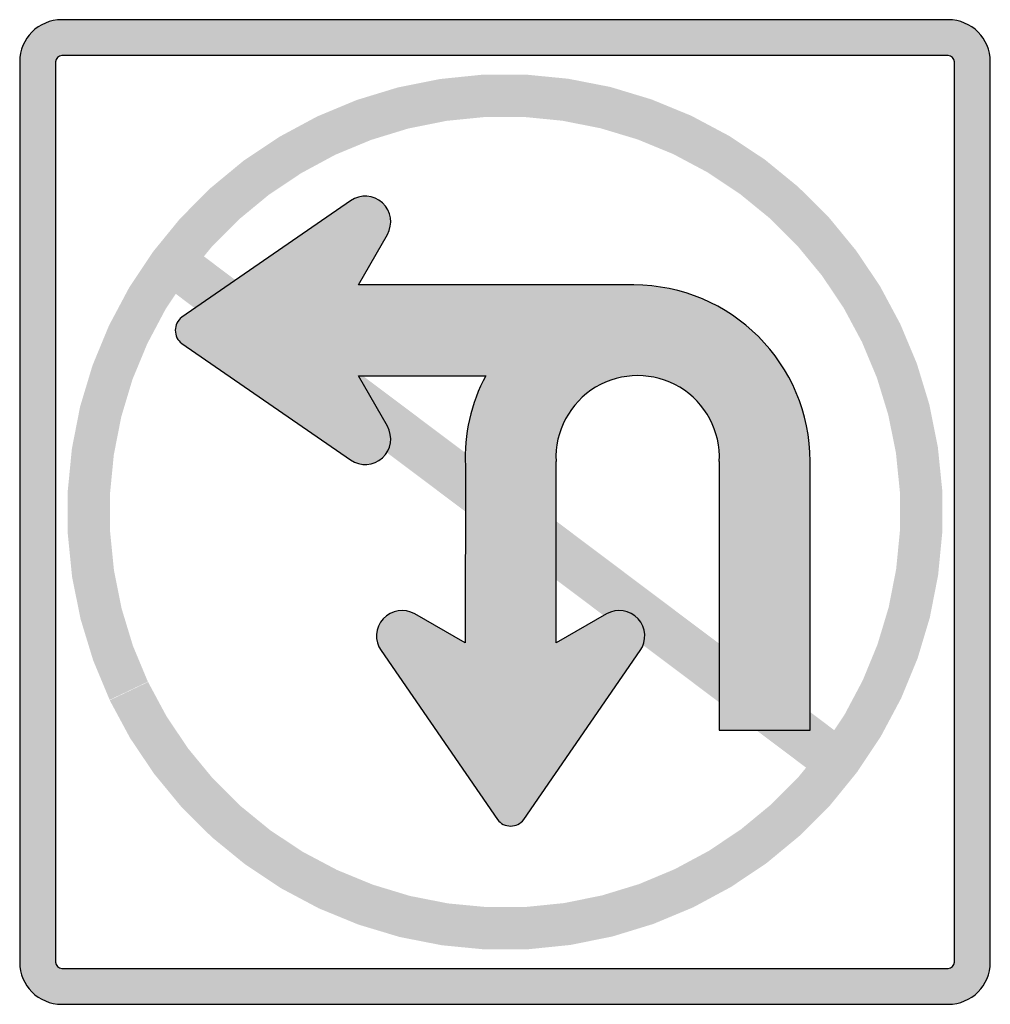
# Model space of a CAD drawing. Header units: inches. Extents: x -0.5 to 0.5, y -0.51 to 0.51.
import ezdxf

# ---------------------------------------------------------------- set-up
doc = ezdxf.new("R2010")
doc.units = ezdxf.units.IN
doc.header["$MEASUREMENT"] = 0

msp = doc.modelspace()

# ---------------------------------------------------------------- hatches: boundary and pattern name
h = msp.add_hatch(color=7)
edge = h.paths.add_edge_path()
edge.add_line((0.4567, 0.507), (-0.4567, 0.507))
edge.add_spline(control_points=[(-0.4567, 0.507), (-0.4806, 0.507), (-0.5, 0.4876), (-0.5, 0.4637)], knot_values=[0, 0, 0, 0, 1, 1, 1, 1], degree=3, periodic=0)
edge.add_line((-0.5, 0.4637), (-0.5, -0.4637))
edge.add_spline(control_points=[(-0.5, -0.4637), (-0.5, -0.4876), (-0.4806, -0.507), (-0.4567, -0.507)], knot_values=[0, 0, 0, 0, 1, 1, 1, 1], degree=3, periodic=0)
edge.add_line((-0.4567, -0.507), (0.4567, -0.507))
edge.add_spline(control_points=[(0.4567, -0.507), (0.4806, -0.507), (0.5, -0.4876), (0.5, -0.4637)], knot_values=[0, 0, 0, 0, 1, 1, 1, 1], degree=3, periodic=0)
edge.add_line((0.5, -0.4637), (0.5, 0.4637))
edge.add_spline(control_points=[(0.5, 0.4637), (0.5, 0.4876), (0.4806, 0.507), (0.4567, 0.507)], knot_values=[0, 0, 0, 0, 1, 1, 1, 1], degree=3, periodic=0)
edge = h.paths.add_edge_path(flags=0)
edge.add_line((0.4567, 0.47), (-0.4567, 0.47))
edge.add_spline(control_points=[(-0.4567, 0.47), (-0.4601, 0.47), (-0.463, 0.4672), (-0.463, 0.4637)], knot_values=[0, 0, 0, 0, 1, 1, 1, 1], degree=3, periodic=0)
edge.add_line((-0.463, 0.4637), (-0.463, -0.4637))
edge.add_spline(control_points=[(-0.463, -0.4637), (-0.463, -0.4672), (-0.4601, -0.47), (-0.4567, -0.47)], knot_values=[0, 0, 0, 0, 1, 1, 1, 1], degree=3, periodic=0)
edge.add_line((-0.4567, -0.47), (0.4567, -0.47))
edge.add_spline(control_points=[(0.4567, -0.47), (0.4601, -0.47), (0.463, -0.4672), (0.463, -0.4637)], knot_values=[0, 0, 0, 0, 1, 1, 1, 1], degree=3, periodic=0)
edge.add_line((0.463, -0.4637), (0.463, 0.4637))
edge.add_spline(control_points=[(0.463, 0.4637), (0.463, 0.4672), (0.4601, 0.47), (0.4567, 0.47)], knot_values=[0, 0, 0, 0, 1, 1, 1, 1], degree=3, periodic=0)
for points in [[(-0.4072, -0.1939), (-0.3862, -0.2329), (-0.3615, -0.2696), (-0.3334, -0.3037), (-0.302, -0.3349), (-0.2677, -0.3629), (-0.2309, -0.3874), (-0.1918, -0.4082), (-0.1508, -0.425), (-0.1085, -0.4377), (-0.0651, -0.4462), (-0.021, -0.4505), (0.0232, -0.4504), (0.0673, -0.4459), (0.1106, -0.4372), (0.153, -0.4242), (0.1938, -0.4072), (0.2328, -0.3862), (0.2695, -0.3616), (0.3036, -0.3334), (0.3349, -0.3021), (0.3628, -0.2678), (0.3873, -0.2309), (0.4081, -0.1919), (0.425, -0.1509), (0.4377, -0.1086), (0.4462, -0.0651), (0.4505, -0.0211), (0.4504, 0.0231), (0.4459, 0.0672), (0.4372, 0.1106), (0.4243, 0.1529), (0.4072, 0.1937), (0.3863, 0.2327), (0.3616, 0.2694), (0.3335, 0.3036), (0.3021, 0.3348), (0.2679, 0.3628), (0.231, 0.3873), (0.1919, 0.4081), (0.151, 0.4249), (0.1087, 0.4377), (0.0652, 0.4462), (0.0212, 0.4505), (-0.0231, 0.4504), (-0.0671, 0.4459), (-0.1105, 0.4372), (-0.1528, 0.4243), (-0.1936, 0.4073), (-0.2326, 0.3863), (-0.2694, 0.3617), (-0.3035, 0.3335), (-0.3347, 0.3022), (-0.3627, 0.2679), (-0.3872, 0.2311), (-0.408, 0.192), (-0.4249, 0.1511), (-0.4377, 0.1087), (-0.4462, 0.0653), (-0.4505, 0.0213), (-0.4504, -0.023), (-0.446, -0.067), (-0.4372, -0.1104), (-0.4243, -0.1527), (-0.4073, -0.1935), (-0.3679, -0.1748), (-0.3833, -0.1379), (-0.3949, -0.0997), (-0.4028, -0.0605), (-0.4068, -0.0207), (-0.4069, 0.0192), (-0.403, 0.059), (-0.3953, 0.0982), (-0.3838, 0.1365), (-0.3685, 0.1734), (-0.3498, 0.2087), (-0.3276, 0.242), (-0.3023, 0.2729), (-0.2741, 0.3013), (-0.2433, 0.3267), (-0.2101, 0.3489), (-0.1749, 0.3679), (-0.138, 0.3832), (-0.0998, 0.3949), (-0.0606, 0.4028), (-0.0208, 0.4068), (0.0191, 0.4069), (0.0589, 0.403), (0.0981, 0.3953), (0.1364, 0.3838), (0.1734, 0.3686), (0.2087, 0.3498), (0.2419, 0.3277), (0.2729, 0.3024), (0.3012, 0.2742), (0.3266, 0.2434), (0.3489, 0.2102), (0.3678, 0.175), (0.3832, 0.1381), (0.3949, 0.0999), (0.4028, 0.0607), (0.4068, 0.0209), (0.4069, -0.0191), (0.403, -0.0588), (0.3953, -0.0981), (0.3838, -0.1363), (0.3686, -0.1733), (0.3499, -0.2086), (0.3277, -0.2419), (0.3024, -0.2728), (0.2743, -0.3011), (0.2434, -0.3266), (0.2102, -0.3489), (0.175, -0.3678), (0.1382, -0.3832), (0.0999, -0.3949), (0.0608, -0.4028), (0.021, -0.4068), (-0.019, -0.4069), (-0.0588, -0.4031), (-0.098, -0.3954), (-0.1362, -0.3838), (-0.1732, -0.3686), (-0.2085, -0.3499), (-0.2418, -0.3278), (-0.2728, -0.3025), (-0.3011, -0.2743), (-0.3265, -0.2435), (-0.3488, -0.2103), (-0.3677, -0.1751), (-0.4072, -0.1939)], [(-0.3576, 0.2385), (0.3286, -0.2771), (0.3576, -0.2385), (-0.3286, 0.2771), (-0.3576, 0.2385)]]:
    msp.add_hatch(color=7).paths.add_polyline_path(points)
h = msp.add_hatch(color=7)
edge = h.paths.add_edge_path()
edge.add_line((0.2208, 0.0521), (0.2208, -0.2247))
edge.add_line((0.2208, -0.2247), (0.3143, -0.2247))
edge.add_line((0.3143, -0.2247), (0.3143, 0.0521))
edge.add_spline(control_points=[(0.3143, 0.0521), (0.3143, 0.1003), (0.2952, 0.1465), (0.2611, 0.1806), (0.227, 0.2147), (0.1808, 0.2338), (0.1326, 0.2338)], knot_values=[0, 0, 0, 0, 1, 1, 1, 2, 2, 2, 2], degree=3, periodic=0)
edge.add_line((0.1326, 0.2338), (-0.1508, 0.2338))
edge.add_line((-0.1508, 0.2338), (-0.1212, 0.2859))
edge.add_spline(control_points=[(-0.1212, 0.2859), (-0.1151, 0.2966), (-0.1172, 0.31), (-0.1263, 0.3183), (-0.1353, 0.3266), (-0.1489, 0.3276), (-0.1591, 0.3206)], knot_values=[0, 0, 0, 0, 1, 1, 1, 2, 2, 2, 2], degree=3, periodic=0)
edge.add_line((-0.1591, 0.3206), (-0.333, 0.2007))
edge.add_spline(control_points=[(-0.333, 0.2007), (-0.3372, 0.1974), (-0.3397, 0.1924), (-0.3397, 0.1871), (-0.3397, 0.1818), (-0.3372, 0.1767), (-0.333, 0.1735)], knot_values=[0, 0, 0, 0, 1, 1, 1, 2, 2, 2, 2], degree=3, periodic=0)
edge.add_line((-0.333, 0.1735), (-0.1591, 0.0536))
edge.add_spline(control_points=[(-0.1591, 0.0536), (-0.1489, 0.0466), (-0.1353, 0.0475), (-0.1263, 0.0558), (-0.1172, 0.0641), (-0.1151, 0.0776), (-0.1212, 0.0883)], knot_values=[0, 0, 0, 0, 1, 1, 1, 2, 2, 2, 2], degree=3, periodic=0)
edge.add_line((-0.1212, 0.0883), (-0.1508, 0.1403))
edge.add_line((-0.1508, 0.1403), (-0.0199, 0.1403))
edge.add_spline(control_points=[(-0.0199, 0.1403), (-0.0351, 0.1119), (-0.0424, 0.0798), (-0.0408, 0.0476)], knot_values=[0, 0, 0, 0, 1, 1, 1, 1], degree=3, periodic=0)
edge.add_line((-0.0408, 0.0476), (-0.0409, -0.1346))
edge.add_line((-0.0409, -0.1346), (-0.093, -0.1049))
edge.add_spline(control_points=[(-0.093, -0.1049), (-0.1037, -0.0989), (-0.1171, -0.101), (-0.1254, -0.11), (-0.1338, -0.1191), (-0.1347, -0.1327), (-0.1277, -0.1428)], knot_values=[0, 0, 0, 0, 1, 1, 1, 2, 2, 2, 2], degree=3, periodic=0)
edge.add_line((-0.1277, -0.1428), (-0.0078, -0.3168))
edge.add_spline(control_points=[(-0.0078, -0.3168), (-0.0045, -0.321), (0.0005, -0.3234), (0.0058, -0.3234), (0.0111, -0.3234), (0.0161, -0.321), (0.0194, -0.3168)], knot_values=[0, 0, 0, 0, 1, 1, 1, 2, 2, 2, 2], degree=3, periodic=0)
edge.add_line((0.0194, -0.3168), (0.1393, -0.1428))
edge.add_spline(control_points=[(0.1393, -0.1428), (0.1463, -0.1327), (0.1454, -0.1191), (0.1371, -0.11), (0.1288, -0.101), (0.1153, -0.0989), (0.1046, -0.1049)], knot_values=[0, 0, 0, 0, 1, 1, 1, 2, 2, 2, 2], degree=3, periodic=0)
edge.add_line((0.1046, -0.1049), (0.0526, -0.1346))
edge.add_line((0.0526, -0.1346), (0.0526, 0.0521))
edge.add_spline(control_points=[(0.0526, 0.0521), (0.0511, 0.0831), (0.0668, 0.1125), (0.0934, 0.1285), (0.1201, 0.1444), (0.1533, 0.1444), (0.18, 0.1285), (0.2066, 0.1125), (0.2223, 0.0831), (0.2208, 0.0521)], knot_values=[0, 0, 0, 0, 1, 1, 1, 2, 2, 2, 3, 3, 3, 3], degree=3, periodic=0)

# ---------------------------------------------------------------- linework, layer by layer
at = {"color": 7}
for p, q in [((-0.1591, 0.3206), (-0.333, 0.2007)), ((-0.1508, 0.2338), (-0.1212, 0.2859)), ((0.1326, 0.2338), (-0.1508, 0.2338)), ((-0.1044, 0.2338), (-0.1048, 0.2338)), ((-0.333, 0.1735), (-0.1591, 0.0536)), ((-0.1212, 0.0883), (-0.1508, 0.1403)), ((-0.1508, 0.1403), (-0.0199, 0.1403)), ((0.0526, -0.1346), (0.0526, 0.0521)), ((0.2208, 0.0521), (0.2208, -0.2247)), ((0.3143, -0.2247), (0.3143, 0.0521)), ((-0.0408, 0.0476), (-0.0409, -0.1346)), ((-0.0409, -0.0881), (-0.0409, -0.0886)), ((-0.0409, -0.1346), (-0.093, -0.1049)), ((0.1046, -0.1049), (0.0526, -0.1346)), ((-0.1277, -0.1428), (-0.0078, -0.3168)), ((0.0194, -0.3168), (0.1393, -0.1428)), ((0.2208, -0.2247), (0.3143, -0.2247))]:
    msp.add_line(p, q, dxfattribs=at)
for points in [[(0.4567, 0.507), (-0.4567, 0.507)], [(0.4567, 0.47), (-0.4567, 0.47)], [(-0.5, 0.4637), (-0.5, -0.4637)], [(-0.463, 0.4637), (-0.463, -0.4637)], [(0.463, -0.4637), (0.463, 0.4637)], [(0.5, -0.4637), (0.5, 0.4637)], [(-0.4567, -0.47), (0.4567, -0.47)], [(-0.4567, -0.507), (0.4567, -0.507)]]:
    msp.add_lwpolyline(points, dxfattribs=at)
for points in [[(-0.4567, 0.507), (-0.4806, 0.507), (-0.5, 0.4876), (-0.5, 0.4637)], [(0.5, 0.4637), (0.5, 0.4876), (0.4806, 0.507), (0.4567, 0.507)], [(-0.4567, 0.47), (-0.4601, 0.47), (-0.463, 0.4672), (-0.463, 0.4637)], [(0.463, 0.4637), (0.463, 0.4672), (0.4601, 0.47), (0.4567, 0.47)], [(0.3143, 0.0521), (0.3143, 0.1525), (0.233, 0.2338), (0.1326, 0.2338)], [(-0.0199, 0.1403), (-0.0351, 0.1119), (-0.0424, 0.0798), (-0.0408, 0.0476)], [(-0.5, -0.4637), (-0.5, -0.4876), (-0.4806, -0.507), (-0.4567, -0.507)], [(-0.463, -0.4637), (-0.463, -0.4672), (-0.4601, -0.47), (-0.4567, -0.47)], [(0.4567, -0.507), (0.4806, -0.507), (0.5, -0.4876), (0.5, -0.4637)], [(0.4567, -0.47), (0.4601, -0.47), (0.463, -0.4672), (0.463, -0.4637)]]:
    msp.add_open_spline(points, degree=3, dxfattribs=at)
for points, knots in [([(-0.1212, 0.2859), (-0.1151, 0.2966), (-0.1172, 0.31), (-0.1263, 0.3183), (-0.1353, 0.3266), (-0.1489, 0.3276), (-0.1591, 0.3206)], [0, 0, 0, 0, 1, 1, 1, 2, 2, 2, 2]), ([(-0.333, 0.2007), (-0.3372, 0.1974), (-0.3397, 0.1924), (-0.3397, 0.1871), (-0.3397, 0.1818), (-0.3372, 0.1767), (-0.333, 0.1735)], [0, 0, 0, 0, 1, 1, 1, 2, 2, 2, 2]), ([(0.2208, 0.0521), (0.2223, 0.0831), (0.2066, 0.1125), (0.18, 0.1285), (0.1533, 0.1444), (0.1201, 0.1444), (0.0934, 0.1285), (0.0668, 0.1125), (0.0511, 0.0831), (0.0526, 0.0521)], [0, 0, 0, 0, 1, 1, 1, 2, 2, 2, 3, 3, 3, 3]), ([(-0.1591, 0.0536), (-0.1489, 0.0466), (-0.1353, 0.0475), (-0.1263, 0.0558), (-0.1172, 0.0641), (-0.1151, 0.0776), (-0.1212, 0.0883)], [0, 0, 0, 0, 1, 1, 1, 2, 2, 2, 2]), ([(-0.093, -0.1049), (-0.1037, -0.0989), (-0.1171, -0.101), (-0.1254, -0.11), (-0.1338, -0.1191), (-0.1347, -0.1327), (-0.1277, -0.1428)], [0, 0, 0, 0, 1, 1, 1, 2, 2, 2, 2]), ([(0.1393, -0.1428), (0.1463, -0.1327), (0.1454, -0.1191), (0.1371, -0.11), (0.1288, -0.101), (0.1153, -0.0989), (0.1046, -0.1049)], [0, 0, 0, 0, 1, 1, 1, 2, 2, 2, 2]), ([(-0.0078, -0.3168), (-0.0045, -0.321), (0.0005, -0.3234), (0.0058, -0.3234), (0.0111, -0.3234), (0.0161, -0.321), (0.0194, -0.3168)], [0, 0, 0, 0, 1, 1, 1, 2, 2, 2, 2])]:
    msp.add_open_spline(points, degree=3, knots=knots, dxfattribs=at)

doc.saveas('drawing.dxf')
